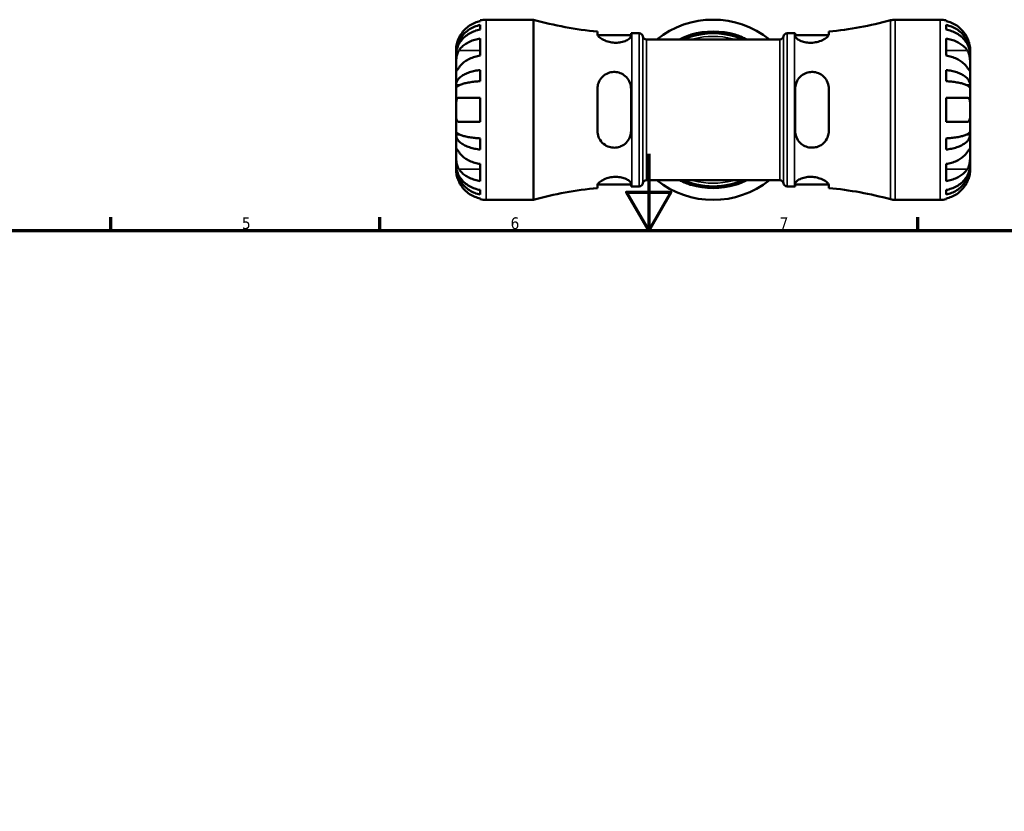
# Model space of a CAD drawing. Header units: millimetres. Extents: x 0 to 905, y -303 to 735.
# Tile 10 of 16: x 257 to 513, y 423 to 629. Entities that reach past the tile are written whole.
import ezdxf

# ---------------------------------------------------------------- set-up
doc = ezdxf.new("R2010")
doc.units = ezdxf.units.MM
for name, color, linetype, lineweight in [('Border (ANSI)', 7, 'Continuous', 70), ('Visible (ANSI)', 7, 'Continuous', 50), ('Visible Narrow (ANSI)', 7, 'Continuous', 35)]:
    doc.layers.add(name, color=color, linetype=linetype, lineweight=lineweight)
doc.styles.add('Note Text (ANSI)', font='tahoma.ttf')

# ---------------------------------------------------------------- blocks, each defined once
blk = doc.blocks.new('Borders Default Border')
at = {"layer": 'Border (ANSI)'}
for p, q in [((280.33, 574), (280.33, 577.45)), ((350.42, 574), (350.42, 577.45)), ((490.58, 574), (490.58, 577.45))]:
    blk.add_line(p, q, dxfattribs=at)
at = {"layer": 'Border (ANSI)', "flags": 128}
for points in [[(420.5, 594), (420.5, 574), (414.73, 584), (426.27, 584), (420.5, 574)], [(20, 20), (20, 574), (821, 574), (821, 20), (20, 20)]]:
    blk.add_lwpolyline(points, dxfattribs=at)
at = {"layer": 'Border (ANSI)', "char_height": 3.05, "attachment_point": 7, "style": 'Note Text (ANSI)'}
for s, insert in [('5', (314.48, 574.34)), ('6', (384.49, 574.34)), ('7', (454.6, 574.4))]:
    blk.add_mtext(s, dxfattribs=dict(at, insert=insert))

msp = doc.modelspace()

# ---------------------------------------------------------------- linework, layer by layer
at = {"layer": 'Visible (ANSI)'}
for p, q in [((376.579, 628.613), (376.579, 628.827)), ((378.154, 628.986), (390.439, 628.986)), ((390.439, 581.986), (390.439, 628.986)), ((484.757, 628.986), (496.404, 628.986)), ((497.979, 628.827), (497.979, 628.613)), ((376.579, 626.397), (376.579, 627.604)), ((497.979, 627.604), (497.979, 626.397)), ((376.579, 619.612), (376.579, 624.067)), ((407.136, 625.882), (407.136, 625.126)), ((407.171, 624.961), (415.886, 624.961)), ((415.886, 624.689), (415.886, 625.461)), ((416.069, 625.461), (418.009, 625.461)), ((419.874, 623.816), (454.684, 623.816)), ((456.549, 625.461), (458.489, 625.461)), ((458.671, 625.461), (458.671, 624.689)), ((458.671, 624.961), (467.387, 624.961)), ((467.421, 625.126), (467.421, 625.882)), ((497.979, 624.067), (497.979, 619.612)), ((370.279, 620.105), (370.279, 621.111)), ((504.279, 620.105), (504.279, 621.111)), ((370.279, 620.105), (370.291, 620.105)), ((370.279, 619.723), (370.279, 620.105)), ((370.279, 616.534), (370.279, 619.723)), ((504.279, 620.105), (504.267, 620.105)), ((504.279, 619.723), (504.279, 620.105)), ((504.279, 616.534), (504.279, 619.723)), ((370.279, 611.924), (370.279, 616.534)), ((376.579, 612.94), (376.579, 615.855)), ((497.979, 615.855), (497.979, 612.94)), ((504.279, 611.924), (504.279, 616.534)), ((370.279, 611.924), (371.188, 611.924)), ((370.279, 611), (370.279, 611.924)), ((370.279, 605.486), (370.279, 611)), ((407.136, 610.986), (407.136, 599.986)), ((415.886, 599.986), (415.886, 610.986)), ((458.671, 610.986), (458.671, 599.986)), ((467.421, 599.986), (467.421, 610.986)), ((504.279, 611.924), (503.37, 611.924)), ((504.279, 611), (504.279, 611.924)), ((504.279, 605.486), (504.279, 611)), ((376.579, 602.336), (376.579, 608.636)), ((497.979, 608.636), (497.979, 602.336)), ((370.279, 599.971), (370.279, 605.486)), ((504.279, 599.971), (504.279, 605.486)), ((370.279, 599.047), (370.279, 599.971)), ((370.279, 599.047), (371.188, 599.047)), ((370.279, 594.437), (370.279, 599.047)), ((376.579, 595.116), (376.579, 598.032)), ((497.979, 598.032), (497.979, 595.116)), ((504.279, 599.047), (503.37, 599.047)), ((504.279, 599.047), (504.279, 599.971)), ((504.279, 594.437), (504.279, 599.047)), ((370.279, 591.249), (370.279, 594.437)), ((504.279, 591.249), (504.279, 594.437)), ((370.279, 590.866), (370.279, 591.249)), ((370.279, 590.866), (370.291, 590.866)), ((370.279, 589.861), (370.279, 590.866)), ((376.579, 586.905), (376.579, 591.36)), ((497.979, 591.36), (497.979, 586.905)), ((504.279, 590.866), (504.267, 590.866)), ((504.279, 590.866), (504.279, 591.249)), ((504.279, 589.861), (504.279, 590.866)), ((407.136, 585.845), (407.136, 585.09)), ((407.171, 586.011), (415.886, 586.011)), ((415.886, 585.511), (415.886, 586.283)), ((416.069, 585.511), (418.009, 585.511)), ((419.874, 587.156), (454.684, 587.156)), ((456.549, 585.511), (458.489, 585.511)), ((458.671, 586.283), (458.671, 585.511)), ((458.671, 586.011), (467.387, 586.011)), ((467.421, 585.09), (467.421, 585.845)), ((376.579, 583.367), (376.579, 584.575)), ((497.979, 584.575), (497.979, 583.367)), ((376.579, 582.145), (376.579, 582.358)), ((378.154, 581.986), (390.439, 581.986)), ((484.757, 581.986), (496.404, 581.986)), ((497.979, 582.358), (497.979, 582.145))]:
    msp.add_line(p, q, dxfattribs=at)
for centre, radius, start, end in [((378.154, 621.111), 7.875, 90, 101.53696), ((416.069, 720.4), 94.939, 254.33801, 264.60126), ((437.279, 605.486), 23.5, 51.26058, 128.73942), ((458.489, 720.4), 94.939, 275.39874, 285.28588), ((484.757, 624.286), 4.7, 90, 105.28588), ((496.404, 621.111), 7.875, 78.46304, 90), ((416.069, 720.4), 94.939, 269.88986, 270), ((418.009, 624.521), 0.94, 7.18076, 90), ((419.874, 624.756), 0.94, 187.18076, 270), ((437.279, 605.486), 19.975, 66.58449, 113.41551), ((437.279, 605.486), 20.419, 73.64402, 106.35598), ((437.279, 605.486), 19.975, 73.27029, 106.72971), ((454.684, 624.756), 0.94, 270, 352.81924), ((456.549, 624.521), 0.94, 90, 172.81924), ((458.489, 720.4), 94.939, 270, 270.11014), ((416.069, 490.571), 94.939, 95.39874, 105.66199), ((416.069, 490.571), 94.939, 90, 90.11014), ((418.009, 586.451), 0.94, 270, 352.81924), ((419.874, 586.216), 0.94, 90, 172.81924), ((437.279, 605.486), 23.5, 231.26058, 308.73942), ((437.279, 605.486), 19.975, 246.58449, 293.41551), ((437.279, 605.486), 19.975, 253.27029, 286.72971), ((437.279, 605.486), 20.419, 253.64402, 286.35598), ((454.684, 586.216), 0.94, 7.18076, 90), ((456.549, 586.451), 0.94, 187.18076, 270), ((458.489, 490.571), 94.939, 89.88986, 90), ((458.489, 490.571), 94.939, 74.71412, 84.60126), ((378.154, 589.861), 7.875, 258.46304, 270), ((484.757, 586.686), 4.7, 254.71412, 270), ((496.404, 589.861), 7.875, 270, 281.53696)]:
    msp.add_arc(centre, radius, start, end, dxfattribs=at)
for points, knots in [([(370.279, 620.105), (370.279, 620.579), (370.327, 621.096), (370.534, 622.109), (370.694, 622.605), (371.067, 623.478), (371.314, 623.936), (371.904, 624.792), (372.245, 625.19), (372.933, 625.857), (373.342, 626.187), (374.223, 626.758), (374.695, 626.998), (375.581, 627.354), (376.074, 627.504), (376.579, 627.604)], [3.5133937, 3.5133937, 3.5133937, 3.5133937, 3.6601181, 3.6601181, 3.8068425, 3.8068425, 3.9529976, 3.9529976, 4.0991526, 4.0991526, 4.2449679, 4.2449679, 4.3907831, 4.3907831, 4.5326305, 4.5326305, 4.5326305, 4.5326305]), ([(376.579, 626.397), (376.074, 626.308), (375.581, 626.174), (374.695, 625.857), (374.223, 625.644), (373.342, 625.136), (372.933, 624.841), (372.245, 624.248), (371.904, 623.894), (371.314, 623.132), (371.067, 622.724), (370.694, 621.947), (370.534, 621.506), (370.327, 620.604), (370.279, 620.144), (370.279, 619.723)], [0.1494024, 0.1494024, 0.1494024, 0.1494024, 0.2912498, 0.2912498, 0.4370651, 0.4370651, 0.5828803, 0.5828803, 0.7290354, 0.7290354, 0.8751905, 0.8751905, 1.0219149, 1.0219149, 1.1686392, 1.1686392, 1.1686392, 1.1686392]), ([(376.579, 628.613), (376.077, 628.51), (375.587, 628.354), (374.704, 627.987), (374.232, 627.738), (373.352, 627.147), (372.943, 626.804), (372.255, 626.111), (371.912, 625.697), (371.403, 624.931), (371.215, 624.594), (371.057, 624.261)], [0.14941001, 0.14941001, 0.14941001, 0.14941001, 0.29044502, 0.29044502, 0.43634177, 0.43634177, 0.58223851, 0.58223851, 0.72934673, 0.72934673, 0.83526259, 0.83526259, 0.83526259, 0.83526259]), ([(503.501, 624.261), (503.343, 624.594), (503.154, 624.931), (502.646, 625.697), (502.303, 626.111), (501.615, 626.804), (501.206, 627.147), (500.326, 627.738), (499.854, 627.987), (498.971, 628.354), (498.481, 628.51), (497.979, 628.613)], [3.89239507, 3.89239507, 3.89239507, 3.89239507, 3.99831093, 3.99831093, 4.14541915, 4.14541915, 4.2913159, 4.2913159, 4.43721264, 4.43721264, 4.57824766, 4.57824766, 4.57824766, 4.57824766]), ([(497.979, 627.604), (498.484, 627.504), (498.977, 627.354), (499.863, 626.998), (500.335, 626.758), (501.216, 626.187), (501.625, 625.857), (502.312, 625.19), (502.654, 624.792), (503.244, 623.936), (503.491, 623.478), (503.864, 622.605), (504.024, 622.109), (504.231, 621.096), (504.279, 620.579), (504.279, 620.105)], [0.1494024, 0.1494024, 0.1494024, 0.1494024, 0.2912498, 0.2912498, 0.4370651, 0.4370651, 0.5828803, 0.5828803, 0.7290354, 0.7290354, 0.8751905, 0.8751905, 1.0219149, 1.0219149, 1.1686392, 1.1686392, 1.1686392, 1.1686392]), ([(504.279, 619.723), (504.279, 620.144), (504.231, 620.604), (504.024, 621.506), (503.864, 621.947), (503.491, 622.724), (503.244, 623.132), (502.654, 623.894), (502.312, 624.248), (501.625, 624.841), (501.216, 625.136), (500.335, 625.644), (499.863, 625.857), (498.977, 626.174), (498.484, 626.308), (497.979, 626.397)], [3.5133937, 3.5133937, 3.5133937, 3.5133937, 3.6601181, 3.6601181, 3.8068425, 3.8068425, 3.9529976, 3.9529976, 4.0991526, 4.0991526, 4.2449679, 4.2449679, 4.3907831, 4.3907831, 4.5326305, 4.5326305, 4.5326305, 4.5326305]), ([(371.057, 624.261), (370.995, 624.13), (370.936, 623.998), (370.8, 623.672), (370.727, 623.479), (370.596, 623.09), (370.539, 622.896), (370.424, 622.447), (370.378, 622.205), (370.306, 621.721), (370.291, 621.504), (370.277, 621.193), (370.279, 621.111), (370.279, 621.111)], [-0.50816407, -0.50816407, -0.50816407, -0.50816407, -0.46460526, -0.46460526, -0.40154747, -0.40154747, -0.3356183, -0.3356183, -0.24286964, -0.24286964, -0.12490659, -0.12490659, 0, 0, 0, 0]), ([(371.057, 620.989), (371.215, 621.225), (371.403, 621.463), (371.912, 622.005), (372.255, 622.298), (372.943, 622.787), (373.352, 623.03), (374.232, 623.448), (374.704, 623.624), (375.587, 623.884), (376.077, 623.993), (376.579, 624.067)], [3.89239507, 3.89239507, 3.89239507, 3.89239507, 3.99831093, 3.99831093, 4.14541915, 4.14541915, 4.2913159, 4.2913159, 4.43721264, 4.43721264, 4.57824766, 4.57824766, 4.57824766, 4.57824766]), ([(415.886, 624.689), (415.886, 624.657), (415.882, 624.625), (415.839, 624.451), (415.732, 624.296), (415.343, 623.933), (415.023, 623.723), (414.234, 623.359), (413.777, 623.203), (412.84, 623.014), (412.389, 622.966), (411.465, 622.963), (411.008, 623.007), (410.037, 623.19), (409.546, 623.344), (408.593, 623.74), (408.158, 623.991), (407.52, 624.469), (407.304, 624.695), (407.159, 624.976), (407.136, 625.055), (407.136, 625.126)], [-1.5289596, -1.5289596, -1.5289596, -1.5289596, -1.4945371, -1.4945371, -1.3499022, -1.3499022, -1.1677348, -1.1677348, -0.9960923, -0.9960923, -0.8552054, -0.8552054, -0.7168838, -0.7168838, -0.55127, -0.55127, -0.354237, -0.354237, -0.1689262, -0.1689262, -0.0888533, -0.0888533, -0.0888533, -0.0888533]), ([(428.535, 623.816), (428.743, 623.933), (428.969, 624.054), (429.695, 624.413), (430.24, 624.647), (431.053, 624.931), (431.29, 625.008), (431.529, 625.078)], [-0.44737172, -0.44737172, -0.44737172, -0.44737172, -0.35498504, -0.35498504, -0.16899762, -0.16899762, -0.09389781, -0.09389781, -0.09389781, -0.09389781]), ([(431.529, 624.615), (431.412, 624.58), (431.295, 624.544), (430.686, 624.349), (430.209, 624.174), (429.616, 623.935), (429.472, 623.875), (429.333, 623.816)], [-1.53882296, -1.53882296, -1.53882296, -1.53882296, -1.50203646, -1.50203646, -1.34666509, -1.34666509, -1.29502651, -1.29502651, -1.29502651, -1.29502651]), ([(443.029, 625.078), (443.165, 625.038), (443.3, 624.996), (443.915, 624.796), (444.378, 624.617), (445.255, 624.228), (445.666, 624.018), (446.023, 623.816)], [-1.55047476, -1.55047476, -1.55047476, -1.55047476, -1.50783889, -1.50783889, -1.35583421, -1.35583421, -1.19702991, -1.19702991, -1.19702991, -1.19702991]), ([(445.225, 623.816), (444.754, 624.017), (444.233, 624.221), (443.47, 624.479), (443.25, 624.549), (443.029, 624.615)], [-0.34914337, -0.34914337, -0.34914337, -0.34914337, -0.17470628, -0.17470628, -0.10517241, -0.10517241, -0.10517241, -0.10517241]), ([(467.421, 625.126), (467.421, 625.088), (467.415, 625.047), (467.36, 624.865), (467.249, 624.706), (466.847, 624.305), (466.504, 624.055), (465.659, 623.598), (465.164, 623.39), (464.17, 623.112), (463.701, 623.025), (462.768, 622.951), (462.321, 622.958), (461.401, 623.061), (460.949, 623.164), (460.079, 623.452), (459.685, 623.644), (459.058, 624.051), (458.837, 624.266), (458.693, 624.54), (458.671, 624.617), (458.671, 624.689)], [-1.5361641, -1.5361641, -1.5361641, -1.5361641, -1.4931546, -1.4931546, -1.3519348, -1.3519348, -1.159433, -1.159433, -0.9747621, -0.9747621, -0.8286698, -0.8286698, -0.6930532, -0.6930532, -0.5401654, -0.5401654, -0.362729, -0.362729, -0.1743542, -0.1743542, -0.0958072, -0.0958072, -0.0958072, -0.0958072]), ([(497.979, 624.067), (498.481, 623.993), (498.971, 623.884), (499.854, 623.624), (500.326, 623.448), (501.206, 623.03), (501.615, 622.787), (502.303, 622.298), (502.646, 622.005), (503.154, 621.463), (503.343, 621.225), (503.501, 620.989)], [0.14941001, 0.14941001, 0.14941001, 0.14941001, 0.29044502, 0.29044502, 0.43634177, 0.43634177, 0.58223851, 0.58223851, 0.72934673, 0.72934673, 0.83526259, 0.83526259, 0.83526259, 0.83526259]), ([(504.279, 621.111), (504.279, 621.111), (504.279, 621.134), (504.278, 621.228), (504.276, 621.302), (504.263, 621.571), (504.243, 621.814), (504.158, 622.325), (504.108, 622.561), (503.989, 622.999), (503.931, 623.189), (503.794, 623.579), (503.717, 623.777), (503.59, 624.07), (503.546, 624.166), (503.501, 624.261)], [-2.17667965, -2.17667965, -2.17667965, -2.17667965, -2.11086653, -2.11086653, -2.04055216, -2.04055216, -1.91738302, -1.91738302, -1.82942275, -1.82942275, -1.76558177, -1.76558177, -1.70117883, -1.70117883, -1.66961913, -1.66961913, -1.66961913, -1.66961913]), ([(370.279, 616.534), (370.279, 616.69), (370.279, 616.862), (370.28, 617.244), (370.281, 617.455), (370.294, 617.994), (370.309, 618.33), (370.374, 618.985), (370.421, 619.299), (370.539, 619.81), (370.597, 620.01), (370.732, 620.384), (370.807, 620.555), (370.944, 620.811), (370.999, 620.903), (371.057, 620.989)], [0, 0, 0, 0, 0.06608139, 0.06608139, 0.13667451, 0.13667451, 0.23873403, 0.23873403, 0.33457773, 0.33457773, 0.40157847, 0.40157847, 0.46685307, 0.46685307, 0.50745344, 0.50745344, 0.50745344, 0.50745344]), ([(503.501, 620.989), (503.559, 620.903), (503.614, 620.811), (503.75, 620.555), (503.826, 620.384), (503.961, 620.011), (504.019, 619.81), (504.134, 619.311), (504.18, 619.01), (504.252, 618.314), (504.267, 617.926), (504.281, 617.178), (504.279, 616.829), (504.279, 616.534)], [-0.50766593, -0.50766593, -0.50766593, -0.50766593, -0.46718991, -0.46718991, -0.40200215, -0.40200215, -0.33506637, -0.33506637, -0.24300458, -0.24300458, -0.12488859, -0.12488859, 0, 0, 0, 0]), ([(376.579, 619.612), (376.077, 619.539), (375.587, 619.429), (374.704, 619.169), (374.232, 618.993), (373.352, 618.575), (372.943, 618.332), (372.255, 617.843), (371.912, 617.55), (371.403, 617.008), (371.215, 616.77), (371.057, 616.534)], [0.14941001, 0.14941001, 0.14941001, 0.14941001, 0.29044502, 0.29044502, 0.43634177, 0.43634177, 0.58223851, 0.58223851, 0.72934673, 0.72934673, 0.83526259, 0.83526259, 0.83526259, 0.83526259]), ([(503.501, 616.534), (503.343, 616.77), (503.154, 617.008), (502.646, 617.55), (502.303, 617.843), (501.615, 618.332), (501.206, 618.575), (500.326, 618.993), (499.854, 619.169), (498.971, 619.429), (498.481, 619.539), (497.979, 619.612)], [3.89239507, 3.89239507, 3.89239507, 3.89239507, 3.99831093, 3.99831093, 4.14541915, 4.14541915, 4.2913159, 4.2913159, 4.43721264, 4.43721264, 4.57824766, 4.57824766, 4.57824766, 4.57824766]), ([(371.057, 616.534), (370.999, 616.448), (370.944, 616.366), (370.808, 616.165), (370.732, 616.054), (370.597, 615.862), (370.539, 615.783), (370.424, 615.646), (370.378, 615.607), (370.306, 615.619), (370.291, 615.699), (370.277, 616.007), (370.279, 616.24), (370.279, 616.534)], [-0.50766593, -0.50766593, -0.50766593, -0.50766593, -0.46718991, -0.46718991, -0.40200215, -0.40200215, -0.33506637, -0.33506637, -0.24300458, -0.24300458, -0.12488859, -0.12488859, 0, 0, 0, 0]), ([(370.279, 611.924), (370.279, 612.172), (370.327, 612.443), (370.534, 612.974), (370.694, 613.234), (371.067, 613.692), (371.314, 613.932), (371.904, 614.381), (372.245, 614.589), (372.933, 614.939), (373.342, 615.113), (374.223, 615.412), (374.695, 615.538), (375.581, 615.724), (376.074, 615.803), (376.579, 615.855)], [3.5133937, 3.5133937, 3.5133937, 3.5133937, 3.6601181, 3.6601181, 3.8068425, 3.8068425, 3.9529976, 3.9529976, 4.0991526, 4.0991526, 4.2449679, 4.2449679, 4.3907831, 4.3907831, 4.5326305, 4.5326305, 4.5326305, 4.5326305]), ([(497.979, 615.855), (498.484, 615.803), (498.977, 615.724), (499.863, 615.538), (500.335, 615.412), (501.216, 615.113), (501.625, 614.939), (502.312, 614.589), (502.654, 614.381), (503.244, 613.932), (503.491, 613.692), (503.864, 613.234), (504.024, 612.974), (504.231, 612.443), (504.279, 612.172), (504.279, 611.924)], [0.1494024, 0.1494024, 0.1494024, 0.1494024, 0.2912498, 0.2912498, 0.4370651, 0.4370651, 0.5828803, 0.5828803, 0.7290354, 0.7290354, 0.8751905, 0.8751905, 1.0219149, 1.0219149, 1.1686392, 1.1686392, 1.1686392, 1.1686392]), ([(504.279, 616.534), (504.279, 616.379), (504.279, 616.24), (504.278, 615.991), (504.276, 615.886), (504.264, 615.688), (504.249, 615.623), (504.184, 615.604), (504.137, 615.642), (504.019, 615.783), (503.961, 615.862), (503.826, 616.053), (503.751, 616.164), (503.614, 616.366), (503.559, 616.448), (503.501, 616.534)], [0, 0, 0, 0, 0.06608139, 0.06608139, 0.13667451, 0.13667451, 0.23873403, 0.23873403, 0.33457773, 0.33457773, 0.40157847, 0.40157847, 0.46685307, 0.46685307, 0.50745344, 0.50745344, 0.50745344, 0.50745344]), ([(407.136, 610.986), (407.136, 611.121), (407.143, 611.256), (407.198, 611.848), (407.312, 612.291), (407.723, 613.255), (408.069, 613.751), (408.917, 614.554), (409.413, 614.87), (410.408, 615.245), (410.878, 615.342), (411.814, 615.374), (412.263, 615.319), (413.186, 615.06), (413.639, 614.84), (414.506, 614.226), (414.896, 613.813), (415.514, 612.847), (415.731, 612.288), (415.867, 611.464), (415.886, 611.225), (415.886, 610.986)], [-1.5393909, -1.5393909, -1.5393909, -1.5393909, -1.4971133, -1.4971133, -1.3525358, -1.3525358, -1.1601602, -1.1601602, -0.9759188, -0.9759188, -0.8296978, -0.8296978, -0.6934635, -0.6934635, -0.5395769, -0.5395769, -0.3621989, -0.3621989, -0.1741783, -0.1741783, -0.0990536, -0.0990536, -0.0990536, -0.0990536]), ([(458.671, 610.986), (458.671, 611.099), (458.676, 611.212), (458.72, 611.775), (458.824, 612.215), (459.206, 613.159), (459.524, 613.644), (460.31, 614.443), (460.768, 614.762), (461.702, 615.174), (462.152, 615.294), (463.073, 615.385), (463.527, 615.357), (464.494, 615.149), (464.984, 614.942), (465.938, 614.326), (466.376, 613.888), (467.023, 612.898), (467.243, 612.355), (467.397, 611.517), (467.421, 611.253), (467.421, 610.986)], [-1.5256648, -1.5256648, -1.5256648, -1.5256648, -1.4902672, -1.4902672, -1.3485323, -1.3485323, -1.1662608, -1.1662608, -0.9943308, -0.9943308, -0.8537089, -0.8537089, -0.7161186, -0.7161186, -0.5516028, -0.5516028, -0.3549067, -0.3549067, -0.169128, -0.169128, -0.0855511, -0.0855511, -0.0855511, -0.0855511]), ([(376.579, 612.94), (376.074, 612.914), (375.581, 612.875), (374.695, 612.783), (374.223, 612.721), (373.342, 612.573), (372.933, 612.488), (372.245, 612.315), (371.904, 612.212), (371.314, 611.991), (371.067, 611.872), (370.694, 611.647), (370.534, 611.518), (370.327, 611.256), (370.279, 611.123), (370.279, 611)], [0.1494024, 0.1494024, 0.1494024, 0.1494024, 0.2912498, 0.2912498, 0.4370651, 0.4370651, 0.5828803, 0.5828803, 0.7290354, 0.7290354, 0.8751905, 0.8751905, 1.0219149, 1.0219149, 1.1686392, 1.1686392, 1.1686392, 1.1686392]), ([(504.279, 611), (504.279, 611.123), (504.231, 611.256), (504.024, 611.518), (503.864, 611.647), (503.491, 611.872), (503.244, 611.991), (502.654, 612.212), (502.312, 612.315), (501.625, 612.488), (501.216, 612.573), (500.335, 612.721), (499.863, 612.783), (498.977, 612.875), (498.484, 612.914), (497.979, 612.94)], [3.5133937, 3.5133937, 3.5133937, 3.5133937, 3.6601181, 3.6601181, 3.8068425, 3.8068425, 3.9529976, 3.9529976, 4.0991526, 4.0991526, 4.2449679, 4.2449679, 4.3907831, 4.3907831, 4.5326305, 4.5326305, 4.5326305, 4.5326305]), ([(370.279, 605.486), (370.279, 605.705), (370.279, 605.924), (370.28, 606.368), (370.281, 606.591), (370.295, 607.176), (370.315, 607.511), (370.4, 607.987), (370.45, 608.153), (370.569, 608.379), (370.627, 608.455), (370.764, 608.568), (370.841, 608.605), (370.968, 608.631), (371.012, 608.636), (371.057, 608.636)], [-2.17667965, -2.17667965, -2.17667965, -2.17667965, -2.11086653, -2.11086653, -2.04055216, -2.04055216, -1.91738302, -1.91738302, -1.82942275, -1.82942275, -1.76558177, -1.76558177, -1.70117883, -1.70117883, -1.66961913, -1.66961913, -1.66961913, -1.66961913]), ([(371.057, 608.636), (371.215, 608.636), (371.403, 608.636), (371.912, 608.636), (372.255, 608.636), (372.943, 608.636), (373.352, 608.636), (374.232, 608.636), (374.704, 608.636), (375.587, 608.636), (376.077, 608.636), (376.579, 608.636)], [3.89239507, 3.89239507, 3.89239507, 3.89239507, 3.99831093, 3.99831093, 4.14541915, 4.14541915, 4.2913159, 4.2913159, 4.43721264, 4.43721264, 4.57824766, 4.57824766, 4.57824766, 4.57824766]), ([(497.979, 608.636), (498.481, 608.636), (498.971, 608.636), (499.854, 608.636), (500.326, 608.636), (501.206, 608.636), (501.615, 608.636), (502.303, 608.636), (502.646, 608.636), (503.154, 608.636), (503.343, 608.636), (503.501, 608.636)], [0.14941001, 0.14941001, 0.14941001, 0.14941001, 0.29044502, 0.29044502, 0.43634177, 0.43634177, 0.58223851, 0.58223851, 0.72934673, 0.72934673, 0.83526259, 0.83526259, 0.83526259, 0.83526259]), ([(503.501, 608.636), (503.563, 608.636), (503.622, 608.628), (503.758, 608.586), (503.831, 608.544), (503.962, 608.418), (504.019, 608.333), (504.134, 608.079), (504.18, 607.892), (504.252, 607.39), (504.267, 607.06), (504.281, 606.314), (504.279, 605.902), (504.279, 605.486)], [-0.50816407, -0.50816407, -0.50816407, -0.50816407, -0.46460526, -0.46460526, -0.40154747, -0.40154747, -0.3356183, -0.3356183, -0.24286964, -0.24286964, -0.12490659, -0.12490659, 0, 0, 0, 0]), ([(371.057, 602.336), (370.995, 602.336), (370.936, 602.344), (370.8, 602.385), (370.727, 602.428), (370.596, 602.554), (370.539, 602.639), (370.424, 602.893), (370.378, 603.079), (370.306, 603.582), (370.291, 603.912), (370.277, 604.658), (370.279, 605.069), (370.279, 605.486)], [-0.50816407, -0.50816407, -0.50816407, -0.50816407, -0.46460526, -0.46460526, -0.40154747, -0.40154747, -0.3356183, -0.3356183, -0.24286964, -0.24286964, -0.12490659, -0.12490659, 0, 0, 0, 0]), ([(504.279, 605.486), (504.279, 605.266), (504.279, 605.048), (504.278, 604.604), (504.276, 604.381), (504.263, 603.795), (504.243, 603.461), (504.158, 602.984), (504.108, 602.818), (503.989, 602.592), (503.931, 602.517), (503.794, 602.404), (503.717, 602.367), (503.59, 602.34), (503.546, 602.336), (503.501, 602.336)], [-2.17667965, -2.17667965, -2.17667965, -2.17667965, -2.11086653, -2.11086653, -2.04055216, -2.04055216, -1.91738302, -1.91738302, -1.82942275, -1.82942275, -1.76558177, -1.76558177, -1.70117883, -1.70117883, -1.66961913, -1.66961913, -1.66961913, -1.66961913]), ([(376.579, 602.336), (376.077, 602.336), (375.587, 602.336), (374.704, 602.336), (374.232, 602.336), (373.352, 602.336), (372.943, 602.336), (372.255, 602.336), (371.912, 602.336), (371.403, 602.336), (371.215, 602.336), (371.057, 602.336)], [0.14941001, 0.14941001, 0.14941001, 0.14941001, 0.29044502, 0.29044502, 0.43634177, 0.43634177, 0.58223851, 0.58223851, 0.72934673, 0.72934673, 0.83526259, 0.83526259, 0.83526259, 0.83526259]), ([(503.501, 602.336), (503.343, 602.336), (503.154, 602.336), (502.646, 602.336), (502.303, 602.336), (501.615, 602.336), (501.206, 602.336), (500.326, 602.336), (499.854, 602.336), (498.971, 602.336), (498.481, 602.336), (497.979, 602.336)], [3.89239507, 3.89239507, 3.89239507, 3.89239507, 3.99831093, 3.99831093, 4.14541915, 4.14541915, 4.2913159, 4.2913159, 4.43721264, 4.43721264, 4.57824766, 4.57824766, 4.57824766, 4.57824766]), ([(370.279, 599.971), (370.279, 599.849), (370.327, 599.715), (370.534, 599.453), (370.694, 599.325), (371.067, 599.099), (371.314, 598.98), (371.904, 598.759), (372.245, 598.656), (372.933, 598.484), (373.342, 598.398), (374.223, 598.251), (374.695, 598.189), (375.581, 598.097), (376.074, 598.058), (376.579, 598.032)], [3.5133937, 3.5133937, 3.5133937, 3.5133937, 3.6601181, 3.6601181, 3.8068425, 3.8068425, 3.9529976, 3.9529976, 4.0991526, 4.0991526, 4.2449679, 4.2449679, 4.3907831, 4.3907831, 4.5326305, 4.5326305, 4.5326305, 4.5326305]), ([(376.579, 595.116), (376.074, 595.169), (375.581, 595.247), (374.695, 595.434), (374.223, 595.56), (373.342, 595.859), (372.933, 596.032), (372.245, 596.382), (371.904, 596.59), (371.314, 597.039), (371.067, 597.279), (370.694, 597.737), (370.534, 597.997), (370.327, 598.528), (370.279, 598.799), (370.279, 599.047)], [0.1494024, 0.1494024, 0.1494024, 0.1494024, 0.2912498, 0.2912498, 0.4370651, 0.4370651, 0.5828803, 0.5828803, 0.7290354, 0.7290354, 0.8751905, 0.8751905, 1.0219149, 1.0219149, 1.1686392, 1.1686392, 1.1686392, 1.1686392]), ([(415.886, 599.986), (415.886, 599.876), (415.882, 599.766), (415.839, 599.196), (415.732, 598.748), (415.343, 597.797), (415.023, 597.313), (414.234, 596.519), (413.777, 596.201), (412.84, 595.792), (412.389, 595.674), (411.465, 595.587), (411.008, 595.616), (410.037, 595.831), (409.546, 596.043), (408.593, 596.668), (408.158, 597.111), (407.52, 598.106), (407.304, 598.649), (407.159, 599.476), (407.136, 599.73), (407.136, 599.986)], [-1.5289596, -1.5289596, -1.5289596, -1.5289596, -1.4945371, -1.4945371, -1.3499022, -1.3499022, -1.1677348, -1.1677348, -0.9960923, -0.9960923, -0.8552054, -0.8552054, -0.7168838, -0.7168838, -0.55127, -0.55127, -0.354237, -0.354237, -0.1689262, -0.1689262, -0.0888533, -0.0888533, -0.0888533, -0.0888533]), ([(467.421, 599.986), (467.421, 599.848), (467.415, 599.711), (467.36, 599.127), (467.249, 598.694), (466.847, 597.737), (466.504, 597.239), (465.659, 596.43), (465.164, 596.111), (464.17, 595.731), (463.701, 595.633), (462.768, 595.597), (462.321, 595.648), (461.401, 595.901), (460.949, 596.115), (460.079, 596.721), (459.685, 597.131), (459.058, 598.093), (458.837, 598.651), (458.693, 599.486), (458.671, 599.735), (458.671, 599.986)], [-1.5361641, -1.5361641, -1.5361641, -1.5361641, -1.4931546, -1.4931546, -1.3519348, -1.3519348, -1.159433, -1.159433, -0.9747621, -0.9747621, -0.8286698, -0.8286698, -0.6930532, -0.6930532, -0.5401654, -0.5401654, -0.362729, -0.362729, -0.1743542, -0.1743542, -0.0958072, -0.0958072, -0.0958072, -0.0958072]), ([(497.979, 598.032), (498.484, 598.058), (498.977, 598.097), (499.863, 598.189), (500.335, 598.251), (501.216, 598.398), (501.625, 598.484), (502.312, 598.656), (502.654, 598.759), (503.244, 598.98), (503.491, 599.099), (503.864, 599.325), (504.024, 599.453), (504.231, 599.715), (504.279, 599.849), (504.279, 599.971)], [0.1494024, 0.1494024, 0.1494024, 0.1494024, 0.2912498, 0.2912498, 0.4370651, 0.4370651, 0.5828803, 0.5828803, 0.7290354, 0.7290354, 0.8751905, 0.8751905, 1.0219149, 1.0219149, 1.1686392, 1.1686392, 1.1686392, 1.1686392]), ([(504.279, 599.047), (504.279, 598.799), (504.231, 598.528), (504.024, 597.997), (503.864, 597.737), (503.491, 597.279), (503.244, 597.039), (502.654, 596.59), (502.312, 596.382), (501.625, 596.032), (501.216, 595.859), (500.335, 595.56), (499.863, 595.434), (498.977, 595.247), (498.484, 595.169), (497.979, 595.116)], [3.5133937, 3.5133937, 3.5133937, 3.5133937, 3.6601181, 3.6601181, 3.8068425, 3.8068425, 3.9529976, 3.9529976, 4.0991526, 4.0991526, 4.2449679, 4.2449679, 4.3907831, 4.3907831, 4.5326305, 4.5326305, 4.5326305, 4.5326305]), ([(370.279, 594.437), (370.279, 594.593), (370.279, 594.732), (370.28, 594.98), (370.281, 595.086), (370.294, 595.284), (370.309, 595.348), (370.374, 595.368), (370.421, 595.329), (370.539, 595.188), (370.597, 595.11), (370.732, 594.918), (370.807, 594.807), (370.944, 594.606), (370.999, 594.523), (371.057, 594.437)], [0, 0, 0, 0, 0.06608139, 0.06608139, 0.13667451, 0.13667451, 0.23873403, 0.23873403, 0.33457773, 0.33457773, 0.40157847, 0.40157847, 0.46685307, 0.46685307, 0.50745344, 0.50745344, 0.50745344, 0.50745344]), ([(503.501, 594.437), (503.559, 594.523), (503.614, 594.605), (503.75, 594.807), (503.826, 594.918), (503.961, 595.109), (504.019, 595.188), (504.134, 595.326), (504.18, 595.365), (504.252, 595.352), (504.267, 595.272), (504.281, 594.964), (504.279, 594.732), (504.279, 594.437)], [-0.50766593, -0.50766593, -0.50766593, -0.50766593, -0.46718991, -0.46718991, -0.40200215, -0.40200215, -0.33506637, -0.33506637, -0.24300458, -0.24300458, -0.12488859, -0.12488859, 0, 0, 0, 0]), ([(371.057, 589.982), (370.999, 590.069), (370.944, 590.161), (370.808, 590.416), (370.732, 590.587), (370.597, 590.961), (370.539, 591.161), (370.424, 591.66), (370.378, 591.961), (370.306, 592.658), (370.291, 593.045), (370.277, 593.793), (370.279, 594.143), (370.279, 594.437)], [-0.50766593, -0.50766593, -0.50766593, -0.50766593, -0.46718991, -0.46718991, -0.40200215, -0.40200215, -0.33506637, -0.33506637, -0.24300458, -0.24300458, -0.12488859, -0.12488859, 0, 0, 0, 0]), ([(371.057, 594.437), (371.215, 594.202), (371.403, 593.963), (371.912, 593.421), (372.255, 593.129), (372.943, 592.639), (373.352, 592.396), (374.232, 591.978), (374.704, 591.802), (375.587, 591.543), (376.077, 591.433), (376.579, 591.36)], [3.89239507, 3.89239507, 3.89239507, 3.89239507, 3.99831093, 3.99831093, 4.14541915, 4.14541915, 4.2913159, 4.2913159, 4.43721264, 4.43721264, 4.57824766, 4.57824766, 4.57824766, 4.57824766]), ([(497.979, 591.36), (498.481, 591.433), (498.971, 591.543), (499.854, 591.802), (500.326, 591.978), (501.206, 592.396), (501.615, 592.639), (502.303, 593.129), (502.646, 593.421), (503.154, 593.963), (503.343, 594.202), (503.501, 594.437)], [0.14941001, 0.14941001, 0.14941001, 0.14941001, 0.29044502, 0.29044502, 0.43634177, 0.43634177, 0.58223851, 0.58223851, 0.72934673, 0.72934673, 0.83526259, 0.83526259, 0.83526259, 0.83526259]), ([(504.279, 594.437), (504.279, 594.281), (504.279, 594.11), (504.278, 593.728), (504.276, 593.517), (504.264, 592.977), (504.249, 592.642), (504.184, 591.986), (504.137, 591.672), (504.019, 591.162), (503.961, 590.961), (503.826, 590.588), (503.751, 590.416), (503.614, 590.161), (503.559, 590.069), (503.501, 589.982)], [0, 0, 0, 0, 0.06608139, 0.06608139, 0.13667451, 0.13667451, 0.23873403, 0.23873403, 0.33457773, 0.33457773, 0.40157847, 0.40157847, 0.46685307, 0.46685307, 0.50745344, 0.50745344, 0.50745344, 0.50745344]), ([(370.279, 591.249), (370.279, 590.827), (370.327, 590.367), (370.534, 589.466), (370.694, 589.024), (371.067, 588.247), (371.314, 587.839), (371.904, 587.078), (372.245, 586.724), (372.933, 586.13), (373.342, 585.836), (374.223, 585.328), (374.695, 585.114), (375.581, 584.798), (376.074, 584.664), (376.579, 584.575)], [3.5133937, 3.5133937, 3.5133937, 3.5133937, 3.6601181, 3.6601181, 3.8068425, 3.8068425, 3.9529976, 3.9529976, 4.0991526, 4.0991526, 4.2449679, 4.2449679, 4.3907831, 4.3907831, 4.5326305, 4.5326305, 4.5326305, 4.5326305]), ([(376.579, 583.367), (376.074, 583.467), (375.581, 583.618), (374.695, 583.973), (374.223, 584.213), (373.342, 584.784), (372.933, 585.115), (372.245, 585.782), (371.904, 586.179), (371.314, 587.035), (371.067, 587.493), (370.694, 588.367), (370.534, 588.863), (370.327, 589.875), (370.279, 590.393), (370.279, 590.866)], [0.1494024, 0.1494024, 0.1494024, 0.1494024, 0.2912498, 0.2912498, 0.4370651, 0.4370651, 0.5828803, 0.5828803, 0.7290354, 0.7290354, 0.8751905, 0.8751905, 1.0219149, 1.0219149, 1.1686392, 1.1686392, 1.1686392, 1.1686392]), ([(497.979, 584.575), (498.484, 584.664), (498.977, 584.798), (499.863, 585.114), (500.335, 585.328), (501.216, 585.836), (501.625, 586.13), (502.312, 586.724), (502.654, 587.078), (503.244, 587.839), (503.491, 588.247), (503.864, 589.024), (504.024, 589.466), (504.231, 590.367), (504.279, 590.827), (504.279, 591.249)], [0.1494024, 0.1494024, 0.1494024, 0.1494024, 0.2912498, 0.2912498, 0.4370651, 0.4370651, 0.5828803, 0.5828803, 0.7290354, 0.7290354, 0.8751905, 0.8751905, 1.0219149, 1.0219149, 1.1686392, 1.1686392, 1.1686392, 1.1686392]), ([(504.279, 590.866), (504.279, 590.393), (504.231, 589.875), (504.024, 588.863), (503.864, 588.367), (503.491, 587.493), (503.244, 587.035), (502.654, 586.179), (502.312, 585.782), (501.625, 585.115), (501.216, 584.784), (500.335, 584.213), (499.863, 583.973), (498.977, 583.618), (498.484, 583.467), (497.979, 583.367)], [3.5133937, 3.5133937, 3.5133937, 3.5133937, 3.6601181, 3.6601181, 3.8068425, 3.8068425, 3.9529976, 3.9529976, 4.0991526, 4.0991526, 4.2449679, 4.2449679, 4.3907831, 4.3907831, 4.5326305, 4.5326305, 4.5326305, 4.5326305]), ([(370.279, 589.861), (370.279, 589.861), (370.279, 589.838), (370.28, 589.744), (370.281, 589.67), (370.295, 589.4), (370.315, 589.158), (370.4, 588.647), (370.45, 588.41), (370.569, 587.972), (370.627, 587.782), (370.764, 587.392), (370.841, 587.195), (370.968, 586.902), (371.012, 586.806), (371.057, 586.711)], [-2.17667965, -2.17667965, -2.17667965, -2.17667965, -2.11086653, -2.11086653, -2.04055216, -2.04055216, -1.91738302, -1.91738302, -1.82942275, -1.82942275, -1.76558177, -1.76558177, -1.70117883, -1.70117883, -1.66961913, -1.66961913, -1.66961913, -1.66961913]), ([(376.579, 586.905), (376.077, 586.978), (375.587, 587.088), (374.704, 587.348), (374.232, 587.523), (373.352, 587.942), (372.943, 588.184), (372.255, 588.674), (371.912, 588.967), (371.403, 589.509), (371.215, 589.747), (371.057, 589.982)], [0.14941001, 0.14941001, 0.14941001, 0.14941001, 0.29044502, 0.29044502, 0.43634177, 0.43634177, 0.58223851, 0.58223851, 0.72934673, 0.72934673, 0.83526259, 0.83526259, 0.83526259, 0.83526259]), ([(407.136, 585.845), (407.136, 585.883), (407.143, 585.923), (407.198, 586.108), (407.312, 586.271), (407.723, 586.676), (408.069, 586.926), (408.917, 587.381), (409.413, 587.588), (410.408, 587.864), (410.878, 587.95), (411.814, 588.021), (412.263, 588.012), (413.186, 587.905), (413.639, 587.799), (414.506, 587.508), (414.896, 587.315), (415.514, 586.908), (415.731, 586.694), (415.867, 586.424), (415.886, 586.351), (415.886, 586.283)], [-1.5393909, -1.5393909, -1.5393909, -1.5393909, -1.4971133, -1.4971133, -1.3525358, -1.3525358, -1.1601602, -1.1601602, -0.9759188, -0.9759188, -0.8296978, -0.8296978, -0.6934635, -0.6934635, -0.5395769, -0.5395769, -0.3621989, -0.3621989, -0.1741783, -0.1741783, -0.0990536, -0.0990536, -0.0990536, -0.0990536]), ([(458.671, 586.283), (458.671, 586.315), (458.676, 586.349), (458.72, 586.521), (458.824, 586.673), (459.206, 587.032), (459.524, 587.242), (460.31, 587.608), (460.768, 587.764), (461.702, 587.955), (462.152, 588.005), (463.073, 588.01), (463.527, 587.968), (464.494, 587.788), (464.984, 587.637), (465.938, 587.245), (466.376, 586.995), (467.023, 586.517), (467.243, 586.289), (467.397, 586.002), (467.421, 585.92), (467.421, 585.845)], [-1.5256648, -1.5256648, -1.5256648, -1.5256648, -1.4902672, -1.4902672, -1.3485323, -1.3485323, -1.1662608, -1.1662608, -0.9943308, -0.9943308, -0.8537089, -0.8537089, -0.7161186, -0.7161186, -0.5516028, -0.5516028, -0.3549067, -0.3549067, -0.169128, -0.169128, -0.0855511, -0.0855511, -0.0855511, -0.0855511]), ([(503.501, 589.982), (503.343, 589.747), (503.154, 589.509), (502.646, 588.967), (502.303, 588.674), (501.615, 588.184), (501.206, 587.942), (500.326, 587.523), (499.854, 587.348), (498.971, 587.088), (498.481, 586.978), (497.979, 586.905)], [3.89239507, 3.89239507, 3.89239507, 3.89239507, 3.99831093, 3.99831093, 4.14541915, 4.14541915, 4.2913159, 4.2913159, 4.43721264, 4.43721264, 4.57824766, 4.57824766, 4.57824766, 4.57824766]), ([(503.501, 586.711), (503.563, 586.842), (503.622, 586.974), (503.758, 587.299), (503.831, 587.492), (503.962, 587.881), (504.019, 588.075), (504.134, 588.524), (504.18, 588.766), (504.252, 589.25), (504.267, 589.467), (504.281, 589.778), (504.279, 589.861), (504.279, 589.861)], [-0.50816407, -0.50816407, -0.50816407, -0.50816407, -0.46460526, -0.46460526, -0.40154747, -0.40154747, -0.3356183, -0.3356183, -0.24286964, -0.24286964, -0.12490659, -0.12490659, 0, 0, 0, 0]), ([(371.057, 586.711), (371.215, 586.378), (371.403, 586.041), (371.912, 585.274), (372.255, 584.86), (372.943, 584.168), (373.352, 583.825), (374.232, 583.233), (374.704, 582.985), (375.587, 582.617), (376.077, 582.462), (376.579, 582.358)], [3.89239507, 3.89239507, 3.89239507, 3.89239507, 3.99831093, 3.99831093, 4.14541915, 4.14541915, 4.2913159, 4.2913159, 4.43721264, 4.43721264, 4.57824766, 4.57824766, 4.57824766, 4.57824766]), ([(431.529, 585.893), (431.393, 585.933), (431.258, 585.975), (430.643, 586.176), (430.18, 586.355), (429.302, 586.744), (428.892, 586.954), (428.535, 587.156)], [-1.55047476, -1.55047476, -1.55047476, -1.55047476, -1.50783889, -1.50783889, -1.35583421, -1.35583421, -1.19702991, -1.19702991, -1.19702991, -1.19702991]), ([(429.333, 587.156), (429.804, 586.954), (430.325, 586.751), (431.088, 586.493), (431.308, 586.422), (431.529, 586.356)], [-0.34914337, -0.34914337, -0.34914337, -0.34914337, -0.17470628, -0.17470628, -0.10517241, -0.10517241, -0.10517241, -0.10517241]), ([(443.029, 586.356), (443.146, 586.391), (443.263, 586.428), (443.872, 586.623), (444.349, 586.797), (444.942, 587.036), (445.086, 587.096), (445.225, 587.156)], [-1.53882296, -1.53882296, -1.53882296, -1.53882296, -1.50203646, -1.50203646, -1.34666509, -1.34666509, -1.29502651, -1.29502651, -1.29502651, -1.29502651]), ([(446.023, 587.156), (445.815, 587.038), (445.589, 586.918), (444.863, 586.559), (444.317, 586.325), (443.505, 586.04), (443.268, 585.963), (443.029, 585.893)], [-0.44737172, -0.44737172, -0.44737172, -0.44737172, -0.35498504, -0.35498504, -0.16899762, -0.16899762, -0.09389781, -0.09389781, -0.09389781, -0.09389781]), ([(497.979, 582.358), (498.481, 582.462), (498.971, 582.617), (499.854, 582.985), (500.326, 583.233), (501.206, 583.825), (501.615, 584.168), (502.303, 584.86), (502.646, 585.274), (503.154, 586.041), (503.343, 586.378), (503.501, 586.711)], [0.14941001, 0.14941001, 0.14941001, 0.14941001, 0.29044502, 0.29044502, 0.43634177, 0.43634177, 0.58223851, 0.58223851, 0.72934673, 0.72934673, 0.83526259, 0.83526259, 0.83526259, 0.83526259])]:
    msp.add_open_spline(points, degree=3, knots=knots, dxfattribs=at)
at = {"layer": 'Visible Narrow (ANSI)'}
for p, q in [((378.154, 582.275), (378.154, 628.696)), ((484.757, 628.696), (484.757, 582.275)), ((496.404, 582.275), (496.404, 628.696)), ((483.518, 582.439), (483.518, 628.532)), ((416.069, 585.757), (416.069, 625.215)), ((418.009, 585.757), (418.009, 625.215)), ((418.942, 586.569), (418.942, 624.402)), ((419.874, 623.59), (419.874, 587.381)), ((431.529, 625.055), (431.529, 624.639)), ((443.029, 625.055), (443.029, 624.639)), ((454.684, 587.381), (454.684, 623.59)), ((455.616, 624.402), (455.616, 586.569)), ((456.549, 625.215), (456.549, 585.757)), ((458.489, 585.757), (458.489, 625.215)), ((371.333, 620.989), (376.303, 620.989)), ((503.225, 620.989), (498.255, 620.989)), ((371.333, 589.982), (376.303, 589.982)), ((503.225, 589.982), (498.255, 589.982)), ((431.529, 585.916), (431.529, 586.333)), ((443.029, 585.916), (443.029, 586.333))]:
    msp.add_line(p, q, dxfattribs=at)
for start, end in [(74.83292, 105.16708), (254.83292, 285.16708)]:
    msp.add_arc((437.279, 605.486), 19.152, start, end, dxfattribs=at)

# ---------------------------------------------------------------- block references
msp.add_blockref('Borders Default Border', (0, 0))

doc.saveas('drawing.dxf')
